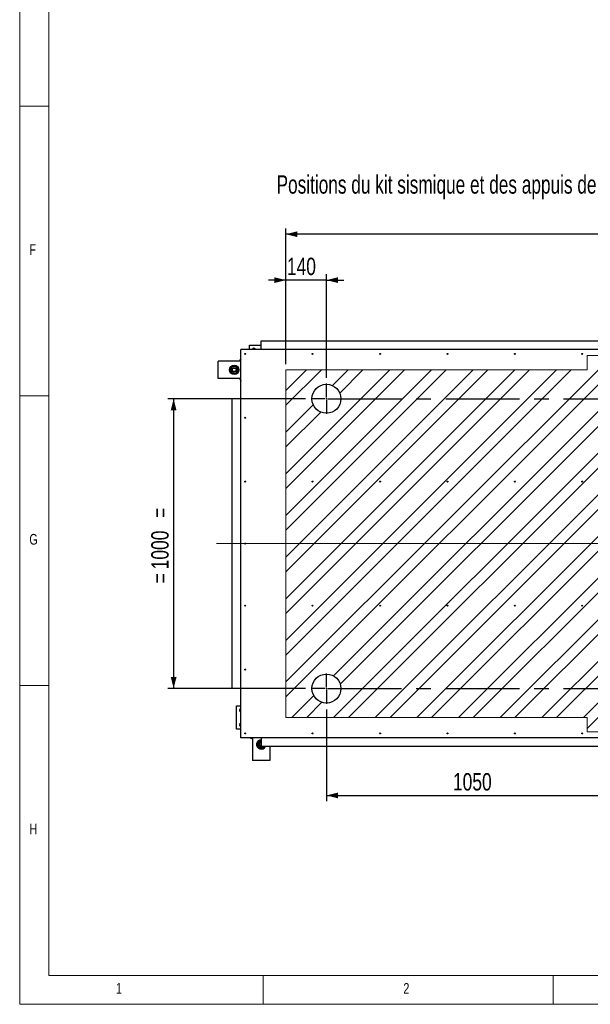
# Model space of a CAD drawing. Header units: millimetres. Extents: x 5 to 589, y 5 to 415.
# Tile 1 of 76: x 5 to 103, y 5 to 175. Entities that reach past the tile are written whole.
import ezdxf

# ---------------------------------------------------------------- set-up
doc = ezdxf.new("R2010")
doc.units = ezdxf.units.MM
doc.linetypes.add('CENTERX2', pattern=[20.32, 12.7, -2.54, 2.54, -2.54])
for name, color, linetype in [('COTES', 1, 'Continuous'), ('NOTES', 6, 'Continuous'), ('TRAIT-FINS', 9, 'Continuous'), ('TRAIT-MIXTES', 3, 'CENTERX2')]:
    doc.layers.add(name, color=color, linetype=linetype)
doc.layers.add('TRAIT-FORT', color=4, linetype='Continuous', lineweight=25)
doc.styles.add('SLDTEXTSTYLE0', font='TXT', dxfattribs={"width": 0.75})
doc.styles.add('SLDTEXTSTYLE1', font='TXT', dxfattribs={"width": 0.7})
doc.dimstyles.new('SLDDIMSTYLE0', dxfattribs={"dimtxt": 3, "dimasz": 2, "dimexe": 0, "dimexo": 0.0625, "dimgap": 0.75, "dimtad": 1, "dimlfac": 20, "dimrnd": 1e-09, "dimzin": 12, "dimdsep": 46, "dimtxsty": 'SLDTEXTSTYLE0', "dimsah": 1, "dimcen": 0.09, "dimadec": 0, "dimazin": 3, "dimtfac": 1, "dimtofl": 0, "dimtmove": 0, "dimatfit": 3, "dimfxl": 1, "dimfrac": 2, "dimtolj": 1, "dimtzin": 12, "dimarcsym": 0})
doc.dimstyles.new('SLDDIMSTYLE1', dxfattribs={"dimtxt": 3, "dimasz": 2, "dimexe": 0, "dimexo": 0.0625, "dimgap": 0.75, "dimtad": 1, "dimlfac": 20, "dimrnd": 1e-09, "dimzin": 12, "dimdsep": 46, "dimtxsty": 'SLDTEXTSTYLE0', "dimsah": 1, "dimcen": 0.09, "dimadec": 0, "dimazin": 3, "dimtfac": 1, "dimtmove": 0, "dimatfit": 0, "dimfxl": 1, "dimfrac": 2, "dimtolj": 1, "dimtzin": 12, "dimarcsym": 0})

# ---------------------------------------------------------------- blocks, each defined once
blk = doc.blocks.new('_D_3')
at = {"layer": 'COTES', "color": 1, "transparency": 16777216}
for p, q in [((57.9, 55.87), (57.9, 40.04)), ((110.4, 42.84), (110.4, 40.04)), ((57.9, 41.04), (110.4, 41.04))]:
    blk.add_line(p, q, dxfattribs=at)
for points in [[(57.9, 41.04), (59.9, 40.54), (59.9, 41.54)], [(110.4, 41.04), (108.4, 41.54), (108.4, 40.54)]]:
    blk.add_solid(points, dxfattribs=at)
at = {"layer": 'COTES', "color": 1, "transparency": 16777216, "insert": (79.71, 44.9), "char_height": 3, "attachment_point": 1, "style": 'SLDTEXTSTYLE0'}
blk.add_mtext('1050', dxfattribs=at)
blk = doc.blocks.new('_D_5')
at = {"layer": 'COTES', "color": 1, "transparency": 16777216}
for p, q in [((50.9, 115.49), (50.9, 138.89)), ((184.4, 137.89), (50.9, 137.89)), ((184.4, 115.49), (184.4, 138.89))]:
    blk.add_line(p, q, dxfattribs=at)
for points in [[(50.9, 137.89), (52.9, 137.39), (52.9, 138.39)], [(184.4, 137.89), (182.4, 138.39), (182.4, 137.39)]]:
    blk.add_solid(points, dxfattribs=at)
at = {"layer": 'COTES', "color": 1, "transparency": 16777216, "insert": (113.21, 141.76), "char_height": 3, "attachment_point": 1, "style": 'SLDTEXTSTYLE0'}
blk.add_mtext('2670', dxfattribs=at)
blk = doc.blocks.new('_D_6')
at = {"layer": 'COTES', "color": 1, "transparency": 16777216}
for p, q in [((50.9, 115.49), (50.9, 130.97)), ((57.9, 113.12), (57.9, 130.97)), ((50.9, 129.97), (47.9, 129.97)), ((57.9, 129.97), (50.9, 129.97)), ((57.9, 129.97), (60.9, 129.97))]:
    blk.add_line(p, q, dxfattribs=at)
for points in [[(50.9, 129.97), (48.9, 130.47), (48.9, 129.47)], [(57.9, 129.97), (59.9, 129.47), (59.9, 130.47)]]:
    blk.add_solid(points, dxfattribs=at)
at = {"layer": 'COTES', "color": 1, "transparency": 16777216, "insert": (51.07, 133.84), "char_height": 3, "attachment_point": 1, "style": 'SLDTEXTSTYLE0'}
blk.add_mtext('140', dxfattribs=at)
blk = doc.blocks.new('_D_12')
at = {"layer": 'COTES', "color": 1, "transparency": 16777216}
for p, q in [((54.27, 109.49), (30.55, 109.49)), ((31.55, 109.49), (31.55, 59.49)), ((54.27, 59.49), (30.55, 59.49))]:
    blk.add_line(p, q, dxfattribs=at)
for points in [[(31.55, 109.49), (31.05, 107.49), (32.05, 107.49)], [(31.55, 59.49), (32.05, 61.49), (31.05, 61.49)]]:
    blk.add_solid(points, dxfattribs=at)
at = {"layer": 'COTES', "color": 1, "transparency": 16777216, "char_height": 3, "attachment_point": 1, "rotation": 90, "style": 'SLDTEXTSTYLE0'}
for s, insert in [('=', (27.68, 88.93)), ('1000', (27.68, 80.06)), ('=', (27.68, 77.63))]:
    blk.add_mtext(s, dxfattribs=dict(at, insert=insert))
blk = doc.blocks.new('SW_CENTERMARKSYMBOL_0')
at = {"layer": 'TRAIT-MIXTES', "color": 0}
for p, q in [((0, 0.25), (0, 2.62)), ((-0.25, 0), (-2.62, 0)), ((0, 0), (-0.13, 0)), ((0, 0), (0, 0.12)), ((0, 0), (0, -0.13)), ((0, 0), (0.12, 0)), ((0.25, 0), (107.52, 0)), ((0, -0.25), (0, -2.62))]:
    blk.add_line(p, q, dxfattribs=at)
blk = doc.blocks.new('SW_CENTERMARKSYMBOL_1')
at = {"layer": 'TRAIT-MIXTES', "color": 0}
for p, q in [((0, 0.25), (0, 2.62)), ((-0.25, 0), (-2.62, 0)), ((0, 0), (-0.13, 0)), ((0, 0), (0, 0.12)), ((0, 0), (0, -0.13)), ((0, 0), (0.12, 0)), ((0.25, 0), (107.17, 0)), ((0, -0.25), (0, -2.62))]:
    blk.add_line(p, q, dxfattribs=at)

msp = doc.modelspace()

# ---------------------------------------------------------------- hatches: boundary and pattern name
at = {"layer": 'TRAIT-FINS'}
h = msp.add_hatch(dxfattribs=at)
h.set_pattern_fill('STEEL', color=9, scale=1.6, style=0)
h.set_pattern_definition([(45, (0, 0), (-3.5921, 3.5921), []), (45, (0, 2.54), (-3.5921, 3.5921), [])])
h.paths.add_polyline_path([(106.05724, 54.4927), (114.64776, 54.4927), (114.64776, 114.4927), (106.05724, 114.4927), (106.05724, 116.9427), (102.85989, 116.9427), (102.85989, 114.4927), (50.89776, 114.4927), (50.89776, 54.4927), (102.85989, 54.4927), (102.85989, 52.0427), (106.05724, 52.0427)], flags=0)
edge = h.paths.add_edge_path(flags=0)
edge.add_arc((104.39776, 115.7427), 0.3, 0, 360)
edge = h.paths.add_edge_path(flags=0)
edge.add_arc((104.39776, 53.2427), 0.3, 0, 360)
edge = h.paths.add_edge_path(flags=0)
edge.add_arc((57.89776, 59.4927), 2.5, 0, 360)
edge = h.paths.add_edge_path(flags=0)
edge.add_arc((57.89776, 109.4927), 2.5, 0, 360)
edge = h.paths.add_edge_path(flags=0)
edge.add_arc((112.74776, 73.7927), 0.08, 0, 360)
edge = h.paths.add_edge_path(flags=0)
edge.add_arc((112.74776, 95.1927), 0.08, 0, 360)
edge = h.paths.add_edge_path(flags=0)
edge.add_arc((113.64776, 56.3927), 0.08, 0, 360)
edge = h.paths.add_edge_path(flags=0)
edge.add_arc((113.64776, 62.8927), 0.08, 0, 360)
edge = h.paths.add_edge_path(flags=0)
edge.add_arc((113.64776, 73.7927), 0.08, 0, 360)
edge = h.paths.add_edge_path(flags=0)
edge.add_arc((67.84776, 73.7927), 0.08, 0, 360)
edge = h.paths.add_edge_path(flags=0)
edge.add_arc((91.44776, 73.7927), 0.08, 0, 360)
edge = h.paths.add_edge_path(flags=0)
edge.add_arc((56.04776, 73.7927), 0.08, 0, 360)
edge = h.paths.add_edge_path(flags=0)
edge.add_arc((79.64776, 73.7927), 0.08, 0, 360)
edge = h.paths.add_edge_path(flags=0)
edge.add_arc((79.64776, 95.1927), 0.08, 0, 360)
edge = h.paths.add_edge_path(flags=0)
edge.add_arc((56.04776, 95.1927), 0.08, 0, 360)
edge = h.paths.add_edge_path(flags=0)
edge.add_arc((113.64776, 112.5927), 0.08, 0, 360)
edge = h.paths.add_edge_path(flags=0)
edge.add_arc((91.44776, 95.1927), 0.08, 0, 360)
edge = h.paths.add_edge_path(flags=0)
edge.add_arc((67.84776, 95.1927), 0.08, 0, 360)
edge = h.paths.add_edge_path(flags=0)
edge.add_arc((113.64776, 84.4927), 0.08, 0, 360)
edge = h.paths.add_edge_path(flags=0)
edge.add_arc((113.64776, 95.1927), 0.08, 0, 360)
edge = h.paths.add_edge_path(flags=0)
edge.add_arc((113.64776, 106.0927), 0.08, 0, 360)
h.paths.add_polyline_path([(112.39776, 105.7427), (108.39776, 105.7427), (108.39776, 113.2427), (112.39776, 113.2427)], flags=0)
h.paths.add_polyline_path([(112.39776, 55.7427), (108.39776, 55.7427), (108.39776, 63.2427), (112.39776, 63.2427)], flags=0)

# ---------------------------------------------------------------- linework, layer by layer
at = {"color": 7, "linetype": 'Continuous', "lineweight": 18}
for p, q in [((5, 415), (5, 5)), ((10, 410), (10, 10)), ((10, 160), (5, 160)), ((102.85989, 116.9427), (106.05724, 116.9427)), ((102.85989, 116.9427), (102.85989, 114.4927)), ((50.89776, 114.4927), (50.89776, 54.4927)), ((102.85989, 114.4927), (50.89776, 114.4927)), ((5, 110), (10, 110)), ((38.95751, 84.4927), (176.17497, 84.4927)), ((10, 60), (5, 60)), ((102.85989, 54.4927), (50.89776, 54.4927)), ((102.85989, 52.0427), (102.85989, 54.4927)), ((102.85989, 52.0427), (106.05724, 52.0427)), ((10, 10), (584, 10)), ((47, 5), (47, 10)), ((97, 10), (97, 5)), ((5, 5), (589, 5))]:
    msp.add_line(p, q, dxfattribs=at)
at = {"layer": 'TRAIT-FORT', "color": 4, "linetype": 'Continuous', "lineweight": 25}
for p, q in [((46.64777, 119.49273), (166.64775, 119.49273)), ((46.64777, 117.9927), (46.64777, 119.49273)), ((43.14779, 50.99269), (43.14779, 117.9927)), ((114.6478, 117.9927), (43.14779, 117.9927)), ((44.64772, 117.9927), (44.64772, 118.74267)), ((44.64772, 118.74267), (46.64777, 118.74267)), ((39.24773, 112.99268), (39.24773, 115.99275)), ((43.14779, 115.99275), (39.24773, 115.99275)), ((43.14779, 112.99268), (39.24773, 112.99268)), ((43.14779, 109.4927), (41.64775, 109.4927)), ((41.64775, 59.4927), (41.64775, 109.4927)), ((43.14779, 59.4927), (41.64775, 59.4927)), ((42.39772, 56.49272), (43.14779, 56.49272)), ((42.39772, 52.49273), (42.39772, 56.49272)), ((43.14779, 52.49273), (42.39772, 52.49273)), ((114.6478, 50.99269), (43.14779, 50.99269)), ((45.14774, 50.99269), (45.14774, 47.09274)), ((46.64777, 50.99269), (46.64777, 49.49266)), ((166.64775, 49.49266), (46.64777, 49.49266)), ((47.17592, 49.39433), (47.19384, 49.49266)), ((48.1478, 49.49266), (48.1478, 47.09274)), ((48.1478, 47.09274), (45.14774, 47.09274))]:
    msp.add_line(p, q, dxfattribs=at)
at = {"layer": 'TRAIT-FORT', "color": 4, "linetype": 'Continuous', "lineweight": 25, "flags": 128}
for points in [[(42.93969, 115.99275), (43.03487, 116.20942), (43.14779, 116.42915)], [(43.14779, 116.32367), (43.08007, 116.18797), (42.99367, 115.99275)], [(42.99367, 112.99268), (43.04975, 112.8627), (43.14779, 112.66176)], [(45.14774, 50.7846), (44.93106, 50.87987), (44.71124, 50.99269)], [(44.81681, 50.99269), (44.95252, 50.92498), (45.14774, 50.83858)]]:
    msp.add_lwpolyline(points, dxfattribs=at)
at = {"layer": 'TRAIT-FORT', "color": 4, "linetype": 'Continuous', "lineweight": 25}
for centre, radius in [((43.89776, 117.2427), 0.08), ((55.52277, 117.2427), 0.08), ((67.14778, 117.2427), 0.08), ((78.77278, 117.2427), 0.08), ((90.39779, 117.2427), 0.08), ((102.0228, 117.2427), 0.08), ((41.99776, 114.4927), 0.8), ((41.99776, 114.4927), 0.4), ((41.99776, 114.4927), 0.305), ((57.89776, 109.4927), 2.5), ((43.89776, 106.2177), 0.08), ((43.89776, 95.1927), 0.08), ((55.52277, 95.1927), 0.08), ((67.14778, 95.1927), 0.08), ((78.77278, 95.1927), 0.08), ((90.39779, 95.1927), 0.08), ((102.0228, 95.1927), 0.08), ((43.89776, 84.4927), 0.08), ((43.89776, 73.7927), 0.08), ((55.52277, 73.7927), 0.08), ((67.14778, 73.7927), 0.08), ((78.77278, 73.7927), 0.08), ((90.39779, 73.7927), 0.08), ((102.0228, 73.7927), 0.08), ((43.89776, 62.7677), 0.08), ((57.89776, 59.4927), 2.5), ((43.89776, 51.7427), 0.08), ((55.52277, 51.7427), 0.08), ((67.14778, 51.7427), 0.08), ((78.77278, 51.7427), 0.08), ((90.39779, 51.7427), 0.08), ((102.0228, 51.7427), 0.08)]:
    msp.add_circle(centre, radius, dxfattribs=at)
for centre, radius, start, end in [((45.39776, 117.9927), 0.25, 360, 180), ((45.39776, 117.9927), 0.215, 360, 180), ((41.99776, 114.4927), 0.6, 139.6720888, 199.6720888), ((41.99776, 114.4927), 0.6, 199.6720888, 259.6720888), ((41.99776, 114.4927), 0.6, 79.6720888, 139.6720888), ((41.99776, 114.4927), 0.6, 259.6720888, 319.6720888), ((41.99776, 114.4927), 0.6, 19.6720888, 79.6720888), ((41.99776, 114.4927), 0.6, 319.6720888, 19.6720888), ((46.64776, 114.4927), 4, 202.0243128, 208.9550244), ((43.14776, 55.7427), 0.25, 90, 270), ((43.14776, 55.7427), 0.215, 90, 270), ((43.14776, 53.2427), 0.25, 90, 270), ((43.14776, 53.2427), 0.215, 90, 270), ((46.64776, 49.8427), 0.8, 90, 334.0555202), ((46.64776, 49.8427), 0.6, 169.6720888, 229.6720888), ((46.64776, 49.8427), 0.6, 109.6720888, 169.6720888), ((46.64776, 49.8427), 0.4, 90, 229.6720888), ((46.64776, 49.8427), 0.6, 229.6720888, 289.6720888), ((46.64776, 49.8427), 0.305, 90, 229.6720888), ((46.64776, 49.8427), 0.4, 229.6720888, 298.9550244), ((46.64776, 49.8427), 0.6, 90, 109.6720888), ((46.64776, 49.8427), 0.305, 229.6720888, 270), ((46.64776, 49.8427), 0.6, 289.6720888, 324.3146653)]:
    msp.add_arc(centre, radius, start, end, dxfattribs=at)
for points, knots in [([(41.54037, 114.88096), (41.5029, 114.83687), (41.42762, 114.74832), (41.35342, 114.66082), (41.31616, 114.61688)], [0, 0, 0, 0, 0.497826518, 1, 1, 1, 1]), ([(41.31616, 114.61688), (41.33542, 114.56309), (41.37409, 114.45509), (41.41318, 114.34565), (41.43279, 114.29073)], [0, 0, 0, 0, 0.498117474, 1, 1, 1, 1]), ([(41.43279, 114.29073), (41.45225, 114.23625), (41.49134, 114.12681), (41.53001, 114.01881), (41.54943, 113.96457)], [0, 0, 0, 0, 0.49779595, 1, 1, 1, 1]), ([(41.76458, 115.14512), (41.72759, 115.10154), (41.65335, 115.01405), (41.57812, 114.92543), (41.54037, 114.88096)], [0, 0, 0, 0, 0.4981619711, 1, 1, 1, 1]), ([(41.54943, 113.96457), (41.60564, 113.95433), (41.71849, 113.93377), (41.8328, 113.91288), (41.89018, 113.90239)], [0, 0, 0, 0, 0.498088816, 1, 1, 1, 1]), ([(42.10532, 115.08294), (42.0484, 115.09333), (41.93407, 115.11418), (41.82123, 115.13478), (41.76458, 115.14512)], [0, 0, 0, 0, 0.4979755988, 1, 1, 1, 1]), ([(41.89018, 113.90239), (41.94711, 113.89205), (42.06146, 113.87126), (42.17434, 113.85066), (42.23102, 113.84031)], [0, 0, 0, 0, 0.497818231, 1, 1, 1, 1]), ([(42.44617, 115.02086), (42.38993, 115.03111), (42.27705, 115.05167), (42.1627, 115.0725), (42.10532, 115.08294)], [0, 0, 0, 0, 0.4982470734, 1, 1, 1, 1]), ([(42.23102, 113.84031), (42.268, 113.88389), (42.34222, 113.97135), (42.41741, 114.05994), (42.45513, 114.10438)], [0, 0, 0, 0, 0.498353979, 1, 1, 1, 1]), ([(42.56271, 114.6947), (42.54324, 114.74918), (42.50414, 114.8586), (42.46555, 114.96662), (42.44617, 115.02086)], [0, 0, 0, 0, 0.4978413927, 1, 1, 1, 1]), ([(42.45513, 114.10438), (42.4926, 114.1485), (42.56782, 114.23709), (42.64207, 114.32455), (42.67934, 114.36845)], [0, 0, 0, 0, 0.498034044, 1, 1, 1, 1]), ([(42.67934, 114.36845), (42.66013, 114.42228), (42.62156, 114.53035), (42.58237, 114.63978), (42.56271, 114.6947)], [0, 0, 0, 0, 0.4981539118, 1, 1, 1, 1]), ([(46.05745, 49.95023), (46.0471, 49.89333), (46.02631, 49.77901), (46.00571, 49.66617), (45.99536, 49.60948)], [0, 0, 0, 0, 0.4976831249, 1, 1, 1, 1]), ([(45.99536, 49.60948), (46.03895, 49.5725), (46.12643, 49.49828), (46.215, 49.42303), (46.25943, 49.38527)], [0, 0, 0, 0, 0.49826579, 1, 1, 1, 1]), ([(46.11963, 50.29107), (46.10939, 50.23483), (46.08884, 50.12195), (46.06793, 50.00761), (46.05745, 49.95023)], [0, 0, 0, 0, 0.498222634, 1, 1, 1, 1]), ([(46.44578, 50.40771), (46.39131, 50.38821), (46.2819, 50.34903), (46.17387, 50.31045), (46.11963, 50.29107)], [0, 0, 0, 0, 0.497887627, 1, 1, 1, 1]), ([(46.25943, 49.38527), (46.30356, 49.34785), (46.3922, 49.27268), (46.47961, 49.19838), (46.52351, 49.16107)], [0, 0, 0, 0, 0.497857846, 1, 1, 1, 1]), ([(46.64777, 50.4799), (46.63526, 50.47542), (46.56846, 50.45152), (46.50078, 50.42735), (46.44578, 50.40771)], [0, 0, 0, 0, 0.187360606, 1, 1, 1, 1]), ([(46.52351, 49.16107), (46.57733, 49.18032), (46.68537, 49.21898), (46.79483, 49.25808), (46.84976, 49.2777)], [0, 0, 0, 0, 0.498245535, 1, 1, 1, 1]), ([(46.84976, 49.2777), (46.90423, 49.2972), (47.01364, 49.33638), (47.12167, 49.37496), (47.17592, 49.39433)], [0, 0, 0, 0, 0.497887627, 1, 1, 1, 1])]:
    msp.add_open_spline(points, degree=3, knots=knots, dxfattribs=at)

# ---------------------------------------------------------------- block references
at = {"layer": 'TRAIT-MIXTES', "color": 3}
for name, p in [('SW_CENTERMARKSYMBOL_1', (57.89776, 109.4927)), ('SW_CENTERMARKSYMBOL_0', (57.89776, 59.4927))]:
    msp.add_blockref(name, p, dxfattribs=at)

# ---------------------------------------------------------------- texts
at = {"layer": 'NOTES', "color": 211, "attachment_point": 1}
for s, insert, char_height, style in [('Positions du kit sismique et des appuis de la GRIND, infos doc.  constructeur.', (49.29867, 148.06743), 3.175, 'SLDTEXTSTYLE1'), ('F', (6.66667, 136.16802), 1.85208, 'SLDTEXTSTYLE0'), ('G', (6.66667, 86.16802), 1.85208, 'SLDTEXTSTYLE0'), ('H', (6.66667, 36.16802), 1.85208, 'SLDTEXTSTYLE0'), ('1', (21.58334, 8.66802), 1.85208, 'SLDTEXTSTYLE0'), ('2', (71.16667, 8.66802), 1.85208, 'SLDTEXTSTYLE0')]:
    msp.add_mtext(s, dxfattribs=dict(at, insert=insert, char_height=char_height, style=style))

# ---------------------------------------------------------------- dimensions: what is measured, and where the dimension line sits
at = {"layer": 'COTES', "color": 1}
dim = msp.add_linear_dim(base=(50.89776, 137.8927), p1=(184.39776, 114.4927), p2=(50.89776, 114.4927), angle=0, dimstyle='SLDDIMSTYLE0', dxfattribs=at)
dim.commit()
dim.dimension.update_dxf_attribs({"geometry": '_D_5', "text_midpoint": (117.64776, 137.8927), "dimtype": 160})
for base, p1, p2, dimstyle, picture, middle in [((50.89776, 129.97452), (57.89776, 112.1177), (50.89776, 114.4927), 'SLDDIMSTYLE1', '_D_6', (54.39776, 129.97452)), ((110.39776, 41.03634), (57.89776, 56.8677), (110.39776, 43.84154), 'SLDDIMSTYLE0', '_D_3', (84.14776, 41.03634))]:
    dim = msp.add_linear_dim(base=base, p1=p1, p2=p2, dimstyle=dimstyle, dxfattribs=at)
    dim.commit()
    dim.dimension.update_dxf_attribs({"geometry": picture, "text_midpoint": middle, "dimtype": 160})
dim = msp.add_linear_dim(base=(31.54988, 59.4927), p1=(55.27276, 109.4927), p2=(55.27276, 59.4927), angle=90, text='=<>=', dimstyle='SLDDIMSTYLE0', dxfattribs=at)
dim.commit()
dim.dimension.update_dxf_attribs({"geometry": '_D_12', "text_midpoint": (31.54988, 84.4927), "dimtype": 160})

doc.saveas('drawing.dxf')
